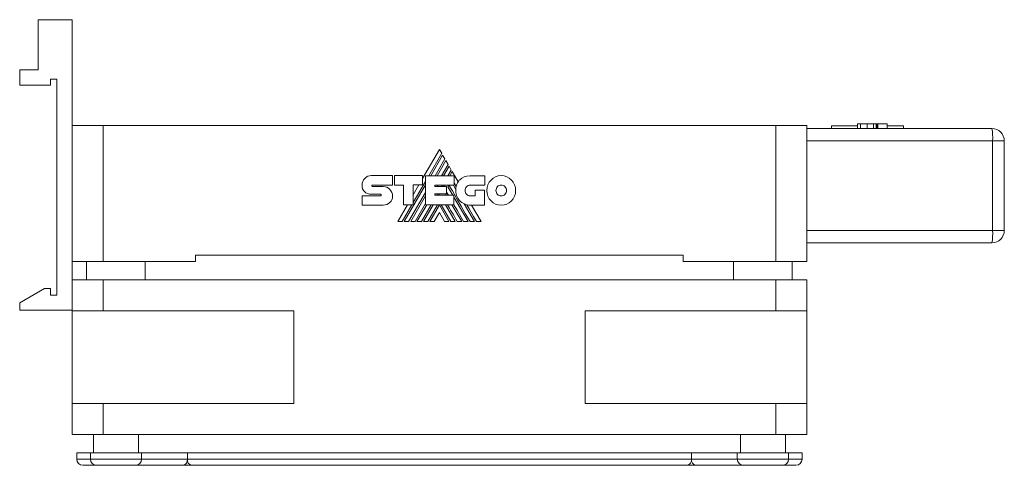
# Model space of a CAD drawing. Header units: millimetres. Extents: x 44 to 565, y 72 to 346.
# Tile 3 of 3: x 405 to 565, y 274 to 346. Entities that reach past the tile are written whole.
import ezdxf

# ---------------------------------------------------------------- set-up
doc = ezdxf.new("R2010")
doc.units = ezdxf.units.MM
doc.linetypes.add('PHANTOM', pattern=[12.7, 6.35, -1.27, 1.27, -1.27, 1.27, -1.27])
doc.layers.add('___VS___', color=7, linetype='Continuous', lineweight=15)

msp = doc.modelspace()

# ---------------------------------------------------------------- linework, layer by layer
at = {"color": 7, "linetype": 'Continuous', "lineweight": 15}
for p, q in [((408.4, 337.96), (408.4, 346.06)), ((408.4, 346.06), (413.9, 346.06)), ((413.9, 328.96), (413.9, 346.06)), ((405.4, 335.46), (405.4, 337.96)), ((405.4, 337.96), (408.4, 337.96)), ((405.4, 335.46), (410.4, 335.46)), ((410.4, 336.46), (411.4, 336.46)), ((410.4, 335.46), (410.4, 336.46)), ((411.4, 301.46), (411.4, 336.46)), ((413.9, 306.96), (413.9, 328.96)), ((413.9, 328.96), (418.9, 328.96)), ((418.9, 306.96), (418.9, 328.96)), ((418.9, 328.96), (527.9, 328.96)), ((527.9, 306.96), (527.9, 328.96)), ((527.9, 328.96), (532.9, 328.96)), ((532.9, 306.96), (532.9, 328.96)), ((536.9, 328.87), (536.9, 328.46)), ((536.9, 328.87), (541.13, 328.87)), ((541.13, 329.21), (541.13, 328.46)), ((542.66, 329.21), (542.66, 328.46)), ((542.66, 329.21), (542.66, 329.21)), ((544.15, 329.21), (544.15, 328.46)), ((544.41, 329.21), (544.41, 328.46)), ((545.92, 329.21), (544.41, 329.21)), ((545.92, 329.21), (545.92, 328.46)), ((545.92, 328.87), (545.92, 329.21)), ((545.92, 329.21), (545.92, 329.21)), ((545.92, 328.87), (548.57, 328.87)), ((545.94, 329.21), (545.94, 328.87)), ((548.57, 328.87), (548.57, 328.46)), ((532.9, 328.46), (562.9, 328.46)), ((563.01, 326.46), (532.9, 326.46)), ((563.01, 311.96), (563.01, 326.46)), ((564.9, 326.46), (563.01, 326.46)), ((564.9, 311.96), (564.9, 326.46)), ((473.39, 325.06), (470.67, 320.35)), ((471.67, 320.82), (473.76, 324.44)), ((473.92, 324.16), (471.99, 320.82)), ((473.76, 324.44), (473.39, 325.06)), ((474.27, 323.55), (473.92, 324.16)), ((472.7, 320.82), (474.27, 323.55)), ((474.43, 323.27), (473.02, 320.82)), ((473.73, 320.82), (474.79, 322.65)), ((474.95, 322.38), (474.05, 320.82)), ((474.79, 322.65), (474.43, 323.27)), ((475.31, 321.74), (474.95, 322.38)), ((462.36, 320.84), (465.78, 320.84)), ((465.78, 320.84), (465.78, 319.31)), ((466.12, 319.31), (466.12, 320.83)), ((466.12, 320.83), (470.67, 320.83)), ((470.67, 320.83), (470.67, 319.32)), ((471.13, 316.11), (471.13, 320.82)), ((471.13, 320.82), (475.77, 320.82)), ((474.78, 320.82), (475.31, 321.74)), ((475.47, 321.48), (475.09, 320.82)), ((476.42, 319.82), (475.47, 321.48)), ((475.77, 320.82), (475.77, 319.3)), ((478.37, 320.81), (480.75, 320.81)), ((480.75, 320.81), (480.75, 319.28)), ((460.86, 319.3), (460.86, 319.3)), ((462.56, 319.31), (465.78, 319.31)), ((462.56, 319.07), (464.3, 319.07)), ((467.6, 319.31), (466.12, 319.31)), ((467.6, 316.11), (467.6, 319.31)), ((467.7, 313.39), (471.13, 319.33)), ((469.15, 316.47), (471.13, 319.89)), ((470.67, 319.32), (469.15, 319.32)), ((469.15, 316.11), (469.15, 319.32)), ((470.08, 319.32), (469.15, 317.73)), ((472.67, 319.3), (475.77, 319.3)), ((472.67, 319.3), (472.67, 319.05)), ((472.67, 319.05), (474.52, 319.05)), ((473.03, 319.05), (473.17, 319.3)), ((473.75, 319.05), (473.89, 319.3)), ((474.06, 319.05), (474.21, 319.3)), ((474.52, 319.05), (474.52, 317.9)), ((474.77, 319.03), (474.93, 319.3)), ((474.77, 319.03), (475.56, 317.67)), ((475.65, 319.3), (476.05, 318.6)), ((480.75, 319.28), (478.37, 319.28)), ((460.86, 317.56), (463.87, 317.56)), ((463.87, 317.81), (462.36, 317.81)), ((468.41, 313.39), (471.13, 318.1)), ((468.74, 313.39), (471.13, 317.54)), ((472.67, 317.9), (474.52, 317.9)), ((472.67, 317.9), (472.67, 317.67)), ((472.67, 317.67), (475.75, 317.67)), ((472.95, 317.67), (473.08, 317.9)), ((473.27, 317.67), (473.4, 317.9)), ((474.39, 317.9), (474.52, 317.67)), ((475.75, 316.11), (475.75, 317.67)), ((478.37, 317.57), (479.19, 317.57)), ((479.19, 317.57), (479.19, 318.47)), ((479.19, 318.47), (480.7, 318.47)), ((480.7, 318.47), (480.7, 316.04)), ((464.3, 316.05), (460.86, 316.05)), ((468.22, 316.11), (466.65, 313.39)), ((467.38, 313.39), (468.95, 316.11)), ((467.6, 316.11), (469.15, 316.11)), ((469.44, 313.39), (471.13, 316.31)), ((469.76, 313.39), (471.33, 316.11)), ((470.47, 313.39), (472.05, 316.11)), ((470.8, 313.39), (472.37, 316.11)), ((471.13, 316.11), (475.75, 316.11)), ((471.51, 313.39), (473.09, 316.11)), ((471.83, 313.39), (473.39, 316.09)), ((474.94, 313.39), (473.39, 316.09)), ((475.27, 313.39), (473.69, 316.11)), ((474.39, 316.11), (475.97, 313.39)), ((475.42, 316.11), (477, 313.39)), ((475.75, 317.35), (478.03, 313.39)), ((477.41, 316.25), (479.06, 313.39)), ((480.7, 316.04), (478.38, 316.04)), ((480.14, 313.39), (478.61, 316.04)), ((473.39, 314.86), (472.53, 313.39)), ((473.39, 314.86), (474.23, 313.39)), ((532.9, 311.96), (563.01, 311.96)), ((563.01, 311.96), (564.9, 311.96)), ((562.9, 309.96), (532.9, 309.96)), ((433.9, 307.96), (433.9, 306.96)), ((512.9, 307.96), (433.9, 307.96)), ((512.9, 307.96), (512.9, 306.96)), ((413.9, 306.96), (418.9, 306.96)), ((413.9, 303.96), (413.9, 306.96)), ((416.25, 306.96), (416.25, 303.96)), ((418.9, 306.96), (433.9, 306.96)), ((425.75, 303.96), (425.75, 306.96)), ((512.9, 306.96), (527.9, 306.96)), ((521.05, 306.96), (521.05, 303.96)), ((527.9, 306.96), (532.9, 306.96)), ((530.55, 303.96), (530.55, 306.96)), ((413.9, 298.96), (413.9, 303.96)), ((418.9, 303.96), (413.9, 303.96)), ((418.9, 298.96), (418.9, 303.96)), ((527.9, 303.96), (418.9, 303.96)), ((527.9, 298.96), (527.9, 303.96)), ((532.9, 303.96), (527.9, 303.96)), ((532.9, 298.96), (532.9, 303.96)), ((409.4, 302.56), (405.4, 300.25)), ((410.4, 302.56), (409.4, 302.56)), ((410.4, 301.46), (410.4, 302.56)), ((411.4, 301.46), (410.4, 301.46)), ((405.4, 300.25), (405.4, 299.06)), ((405.4, 299.06), (413.9, 299.06)), ((413.9, 283.96), (413.9, 298.96)), ((418.9, 298.96), (413.9, 298.96)), ((449.83, 298.96), (418.9, 298.96)), ((449.83, 283.96), (449.83, 298.96)), ((527.9, 298.96), (496.98, 298.96)), ((496.98, 283.96), (496.98, 298.96)), ((532.9, 298.96), (527.9, 298.96)), ((532.9, 283.96), (532.9, 298.96)), ((413.9, 278.96), (413.9, 283.96)), ((418.9, 283.96), (413.9, 283.96)), ((418.9, 278.96), (418.9, 283.96)), ((449.83, 283.96), (418.9, 283.96)), ((527.9, 283.96), (496.98, 283.96)), ((527.9, 278.96), (527.9, 283.96)), ((532.9, 283.96), (527.9, 283.96)), ((532.9, 278.96), (532.9, 283.96)), ((418.9, 278.96), (413.9, 278.96)), ((417.35, 278.96), (417.35, 275.96)), ((527.9, 278.96), (418.9, 278.96)), ((424.65, 275.96), (424.65, 278.96)), ((522.15, 278.96), (522.15, 275.96)), ((532.9, 278.96), (527.9, 278.96)), ((529.45, 275.96), (529.45, 278.96)), ((414.65, 275.96), (414.65, 274.96)), ((416.85, 275.96), (414.65, 275.96)), ((416.85, 275.96), (416.85, 274.96)), ((425.15, 275.96), (416.85, 275.96)), ((425.15, 274.96), (425.15, 275.96)), ((432.57, 275.96), (425.15, 275.96)), ((432.57, 274.96), (432.57, 275.96)), ((514.23, 275.96), (432.57, 275.96)), ((514.23, 274.96), (514.23, 275.96)), ((521.65, 275.96), (514.23, 275.96)), ((521.65, 275.96), (521.65, 274.96)), ((529.95, 275.96), (521.65, 275.96)), ((529.95, 274.96), (529.95, 275.96)), ((532.15, 275.96), (529.95, 275.96)), ((532.15, 274.96), (532.15, 275.96)), ((432.57, 274.96), (514.23, 274.96)), ((417.85, 273.96), (415.65, 273.96)), ((417.85, 273.96), (424.15, 273.96)), ((431.87, 273.96), (424.15, 273.96)), ((431.88, 273.96), (431.85, 273.96)), ((431.87, 273.96), (433.27, 273.96)), ((433.29, 273.96), (433.27, 273.96)), ((513.51, 273.96), (433.29, 273.96)), ((513.54, 273.96), (513.51, 273.96)), ((513.54, 273.96), (514.94, 273.96)), ((514.95, 273.96), (514.93, 273.96)), ((514.94, 273.96), (522.65, 273.96)), ((522.65, 273.96), (528.95, 273.96)), ((531.15, 273.96), (528.95, 273.96))]:
    msp.add_line(p, q, dxfattribs=at)
at = {"color": 8, "linetype": 'Continuous', "lineweight": 15}
for p, q in [((541.58, 329.21), (541.58, 328.46)), ((542.66, 329.21), (542.66, 328.46)), ((543.73, 329.21), (543.73, 328.46)), ((544.19, 329.21), (544.19, 328.46)), ((544.29, 329.21), (544.29, 328.46)), ((544.37, 329.21), (544.37, 328.46)), ((414.65, 274.96), (416.85, 274.96)), ((416.85, 274.96), (425.15, 274.96)), ((425.15, 274.96), (432.57, 274.96)), ((514.23, 274.96), (521.65, 274.96)), ((521.65, 274.96), (529.95, 274.96)), ((529.95, 274.96), (532.15, 274.96))]:
    msp.add_line(p, q, dxfattribs=at)
at = {"color": 7, "linetype": 'Continuous', "lineweight": 15, "flags": 128}
msp.add_lwpolyline([(479.41, 313.39), (478.93, 314.22), (478.48, 314.99), (478.15, 315.57), (477.84, 316.1)], dxfattribs=at)
at = {"color": 7, "linetype": 'Continuous', "lineweight": 15}
for centre, radius, start, end in [((553.38, 326.96), 9.64, 357.0356, 8.9558), ((562.9, 326.46), 2, 0, 90), ((478.65, 318.49), 2.6, 149.0381, 166.8386), ((478.38, 318.38), 2.34, 174.6401, 270), ((553.38, 311.46), 9.64, 351.0442, 2.9644), ((562.9, 311.96), 2, 270, 0), ((415.65, 274.96), 1, 180, 270), ((417.85, 274.96), 1, 180, 270), ((424.15, 274.96), 1, 270, 0), ((431.69, 274.83), 0.893, 281.4219, 8.0495), ((433.45, 274.83), 0.89, 171.6531, 257.9431), ((513.35, 274.83), 0.89, 282.0568, 8.3472), ((515.12, 274.83), 0.893, 171.9512, 258.5774), ((522.65, 274.96), 1, 180, 270), ((528.95, 274.96), 1, 270, 0), ((531.15, 274.96), 1, 270, 0)]:
    msp.add_arc(centre, radius, start, end, dxfattribs=at)
for points in [[(541.58, 329.21), (541.3, 329.21), (541.13, 329.21), (541.13, 329.21)], [(542.66, 329.21), (542.24, 329.21), (541.86, 329.21), (541.58, 329.21)], [(543.73, 329.21), (543.48, 329.21), (543.13, 329.21), (542.66, 329.21)], [(544.15, 329.21), (544.14, 329.21), (544, 329.21), (543.73, 329.21)], [(544.29, 329.21), (544.25, 329.21), (544.21, 329.21), (544.19, 329.21)], [(544.37, 329.21), (544.35, 329.21), (544.32, 329.21), (544.29, 329.21)], [(544.41, 329.21), (544.41, 329.21), (544.39, 329.21), (544.37, 329.21)], [(461.3, 320.39), (461.57, 320.67), (461.94, 320.84), (462.36, 320.84)], [(476.69, 320.16), (477.07, 320.56), (477.64, 320.81), (478.37, 320.81)], [(481.76, 320.12), (482.18, 320.56), (482.76, 320.83), (483.41, 320.83)], [(483.41, 320.83), (484.05, 320.83), (484.63, 320.56), (485.06, 320.12)], [(461.25, 318.24), (461, 318.49), (460.85, 318.84), (460.86, 319.3)], [(460.86, 319.3), (460.86, 319.73), (461.03, 320.11), (461.3, 320.39)], [(462.5, 319.28), (462.48, 319.25), (462.46, 319.22), (462.46, 319.18)], [(462.46, 319.18), (462.46, 319.15), (462.47, 319.12), (462.49, 319.1)], [(462.49, 319.1), (462.51, 319.09), (462.54, 319.07), (462.56, 319.07)], [(462.56, 319.31), (462.53, 319.31), (462.51, 319.3), (462.5, 319.28)], [(464.3, 319.07), (464.71, 319.07), (465.09, 318.9), (465.36, 318.61)], [(478.36, 313.39), (476.18, 317.15), (475.04, 319.12), (474.94, 319.3)], [(476.12, 319.08), (475.98, 319.32), (475.87, 319.51), (475.77, 319.68)], [(476.05, 318.6), (476.06, 318.76), (476.08, 318.92), (476.12, 319.08)], [(476.42, 319.82), (476.5, 319.95), (476.59, 320.06), (476.69, 320.16)], [(477.78, 319.03), (477.63, 318.88), (477.54, 318.66), (477.54, 318.43)], [(478.37, 319.28), (478.14, 319.28), (477.93, 319.18), (477.78, 319.03)], [(481.07, 318.43), (481.07, 319.09), (481.33, 319.69), (481.76, 320.12)], [(482.81, 319.05), (482.65, 318.89), (482.56, 318.67), (482.56, 318.43)], [(483.41, 319.3), (483.17, 319.3), (482.96, 319.21), (482.81, 319.05)], [(484.01, 319.05), (483.85, 319.21), (483.64, 319.3), (483.41, 319.3)], [(484.26, 318.43), (484.26, 318.67), (484.16, 318.89), (484.01, 319.05)], [(485.06, 320.12), (485.48, 319.69), (485.74, 319.09), (485.74, 318.43)], [(462.36, 317.81), (461.93, 317.83), (461.53, 317.97), (461.25, 318.24)], [(463.93, 317.78), (463.92, 317.8), (463.89, 317.81), (463.87, 317.81)], [(463.87, 317.56), (463.9, 317.56), (463.92, 317.57), (463.94, 317.59)], [(463.97, 317.68), (463.97, 317.71), (463.96, 317.75), (463.93, 317.78)], [(463.94, 317.59), (463.96, 317.61), (463.97, 317.64), (463.97, 317.68)], [(465.36, 318.61), (465.63, 318.33), (465.8, 317.93), (465.8, 317.5)], [(465.8, 317.5), (465.8, 317.09), (465.64, 316.73), (465.37, 316.47)], [(474.85, 317.67), (474.71, 317.92), (474.6, 318.12), (474.52, 318.25)], [(477.54, 318.43), (477.54, 318.19), (477.63, 317.97), (477.78, 317.82)], [(477.78, 317.82), (477.93, 317.66), (478.14, 317.57), (478.37, 317.57)], [(481.76, 316.73), (481.33, 317.17), (481.07, 317.76), (481.07, 318.43)], [(482.56, 318.43), (482.56, 318.18), (482.65, 317.96), (482.81, 317.8)], [(482.81, 317.8), (482.96, 317.64), (483.17, 317.55), (483.41, 317.55)], [(483.41, 317.55), (483.64, 317.55), (483.85, 317.64), (484.01, 317.8)], [(484.01, 317.8), (484.16, 317.96), (484.26, 318.18), (484.26, 318.43)], [(485.74, 318.43), (485.74, 317.76), (485.48, 317.17), (485.06, 316.73)], [(465.37, 316.47), (465.1, 316.21), (464.72, 316.05), (464.3, 316.05)], [(476.29, 313.39), (475.63, 314.54), (475.11, 315.44), (474.72, 316.11)], [(477.32, 313.39), (476.7, 314.47), (476.17, 315.38), (475.75, 316.12)], [(483.41, 316.03), (482.76, 316.03), (482.18, 316.3), (481.76, 316.73)], [(485.06, 316.73), (484.64, 316.3), (484.05, 316.03), (483.41, 316.03)]]:
    msp.add_open_spline(points, degree=3, dxfattribs=at)
at = {"layer": '___VS___', "linetype": 'PHANTOM'}
for p, q in [((460.86, 317.56), (460.86, 316.05)), ((466.65, 313.39), (467.38, 313.39)), ((467.7, 313.39), (468.41, 313.39)), ((468.74, 313.39), (469.44, 313.39)), ((469.76, 313.39), (470.47, 313.39)), ((470.8, 313.39), (471.51, 313.39)), ((471.83, 313.39), (472.53, 313.39)), ((474.23, 313.39), (474.94, 313.39)), ((475.27, 313.39), (475.97, 313.39)), ((476.29, 313.39), (477, 313.39)), ((477.32, 313.39), (478.03, 313.39)), ((478.36, 313.39), (479.06, 313.39)), ((479.41, 313.39), (480.14, 313.39))]:
    msp.add_line(p, q, dxfattribs=at)

doc.saveas('drawing.dxf')
